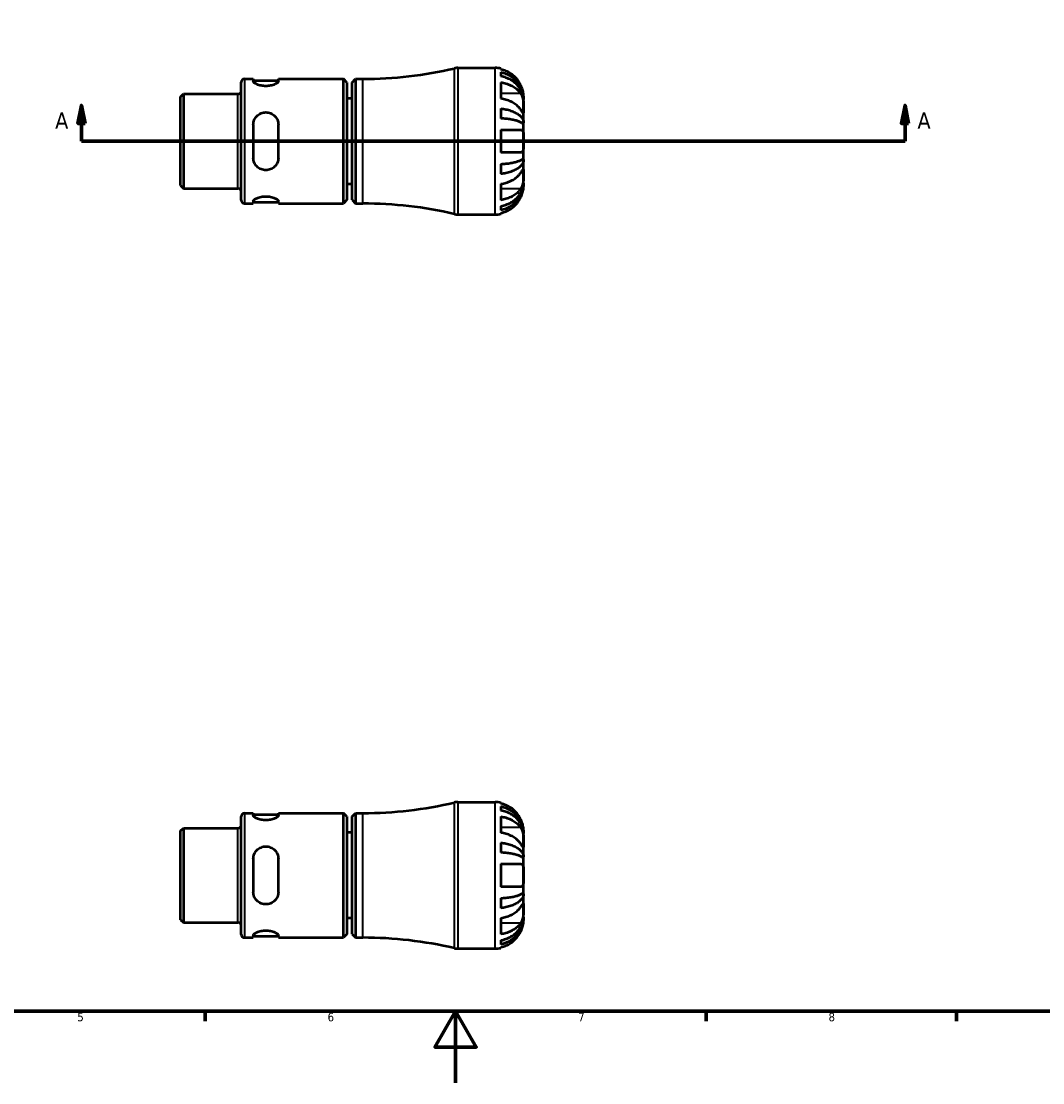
# Model space of a CAD drawing. Header units: millimetres. Extents: x -48 to 904, y -21 to 594.
# Tile 3 of 6: x 299 to 585, y 0 to 297. Entities that reach past the tile are written whole.
import ezdxf

# ---------------------------------------------------------------- set-up
doc = ezdxf.new("R2010")
doc.units = ezdxf.units.MM
for name, color, linetype, lineweight in [('Border (ANSI)', 7, 'Continuous', 70), ('Section Line (ANSI)', 7, 'Continuous', 70), ('Visible (ANSI)', 7, 'Continuous', 50), ('Visible Narrow (ANSI)', 7, 'Continuous', 35)]:
    doc.layers.add(name, color=color, linetype=linetype, lineweight=lineweight)
doc.styles.add('Label Text (ANSI)', font='tahoma.ttf')
doc.styles.add('Note Text (ANSI)', font='tahoma.ttf')

# ---------------------------------------------------------------- blocks, each defined once
blk = doc.blocks.new('Borders Default Border')
at = {"layer": 'Border (ANSI)'}
for p, q in [((350.42, 20), (350.42, 17.2)), ((490.58, 20), (490.58, 17.2)), ((560.67, 20), (560.67, 17.2))]:
    blk.add_line(p, q, dxfattribs=at)
at = {"layer": 'Border (ANSI)', "flags": 128}
for points in [[(20, 20), (20, 574), (821, 574), (821, 20), (20, 20)], [(420.5, 0), (420.5, 20), (414.73, 10), (426.27, 10), (420.5, 20)]]:
    blk.add_lwpolyline(points, dxfattribs=at)
at = {"layer": 'Border (ANSI)', "color": 5, "true_color": 0x0000ff, "char_height": 2.4, "attachment_point": 7, "style": 'Note Text (ANSI)'}
for s, insert in [('5', (314.67, 17.15)), ('6', (384.69, 17.15)), ('7', (454.8, 17.2)), ('8', (524.84, 17.15))]:
    blk.add_mtext(s, dxfattribs=dict(at, insert=insert))
blk = doc.blocks.new('2dTransSection0')
at = {"layer": 'Section Line (ANSI)', "linetype": 'Continuous'}
for p, q in [((315.82, 273.43), (314.82, 268.43)), ((315.82, 268.43), (315.82, 273.43)), ((316.82, 268.43), (315.82, 273.43)), ((546.24, 273.43), (545.24, 268.43)), ((546.24, 268.43), (546.24, 273.43)), ((547.24, 268.43), (546.24, 273.43)), ((314.82, 268.43), (316.82, 268.43)), ((315.82, 263.43), (315.82, 268.43)), ((545.24, 268.43), (547.24, 268.43)), ((546.24, 263.43), (546.24, 268.43)), ((315.82, 263.43), (324.76, 263.43)), ((537.31, 263.43), (546.24, 263.43))]:
    blk.add_line(p, q, dxfattribs=at)
at = {"layer": 'Section Line (ANSI)'}
blk.add_line((315.82, 263.43), (546.24, 263.43), dxfattribs=at)
at = {"layer": 'Section Line (ANSI)', "linetype": 'Continuous', "flags": 128}
for points in [[(316.82, 268.43), (315.82, 273.43), (314.82, 268.43), (316.82, 268.43)], [(547.24, 268.43), (546.24, 273.43), (545.24, 268.43), (547.24, 268.43)]]:
    blk.add_lwpolyline(points, dxfattribs=at)
at = {"layer": 'Section Line (ANSI)'}
for points in [[(316.82, 268.43), (315.82, 273.43), (314.82, 268.43), (316.82, 268.43)], [(547.24, 268.43), (546.24, 273.43), (545.24, 268.43), (547.24, 268.43)]]:
    blk.add_solid(points, dxfattribs=at)
at = {"layer": 'Section Line (ANSI)', "char_height": 4.57, "attachment_point": 7, "style": 'Label Text (ANSI)'}
for insert in [(308.46, 266.93), (549.71, 266.93)]:
    blk.add_mtext('A', dxfattribs=dict(at, insert=insert))

msp = doc.modelspace()

# ---------------------------------------------------------------- linework, layer by layer
at = {"layer": 'Visible (ANSI)'}
for p, q in [((421.11, 283.927), (431.532, 283.927)), ((433.132, 283.766), (433.132, 283.512)), ((433.132, 282.739), (433.132, 281.595)), ((360.532, 246.927), (360.532, 279.927)), ((361.457, 280.852), (363.907, 280.852)), ((363.907, 280.852), (363.907, 280.234)), ((363.907, 280.452), (370.907, 280.452)), ((370.907, 280.852), (389.092, 280.852)), ((370.907, 280.234), (370.907, 280.852)), ((389.092, 246.002), (389.092, 280.852)), ((390.092, 279.852), (389.092, 280.852)), ((390.092, 279.852), (390.092, 247.002)), ((391.532, 279.852), (392.532, 280.852)), ((391.532, 247.002), (391.532, 279.852)), ((392.532, 280.852), (392.532, 246.002)), ((392.532, 280.852), (394.532, 280.852)), ((433.132, 279.892), (433.132, 275.367)), ((343.532, 275.855), (344.325, 276.648)), ((344.325, 276.648), (359.607, 276.648)), ((344.325, 276.648), (344.325, 250.207)), ((343.532, 251), (343.532, 275.855)), ((391.532, 275.427), (390.092, 275.427)), ((439.532, 275.123), (439.524, 275.123)), ((439.532, 275.123), (439.532, 275.927)), ((439.532, 274.817), (439.532, 275.123)), ((439.532, 272.266), (439.532, 274.817)), ((433.132, 272.57), (433.132, 269.808)), ((439.532, 268.578), (439.532, 272.266)), ((363.907, 268.027), (363.907, 258.827)), ((370.907, 258.827), (370.907, 268.027)), ((439.532, 268.578), (438.973, 268.578)), ((439.532, 267.839), (439.532, 268.578)), ((439.532, 263.427), (439.532, 267.839)), ((433.132, 266.627), (433.132, 260.227)), ((433.132, 266.627), (438.714, 266.627)), ((439.532, 259.016), (439.532, 263.427)), ((438.714, 260.227), (433.132, 260.227)), ((439.532, 258.277), (439.532, 259.016)), ((433.132, 257.046), (433.132, 254.284)), ((439.532, 258.277), (438.973, 258.277)), ((439.532, 254.589), (439.532, 258.277)), ((439.532, 252.038), (439.532, 254.589)), ((343.532, 251), (344.325, 250.207)), ((344.325, 250.207), (359.607, 250.207)), ((391.532, 251.427), (390.092, 251.427)), ((433.132, 251.488), (433.132, 246.962)), ((439.532, 251.732), (439.524, 251.732)), ((439.532, 251.732), (439.532, 252.038)), ((439.532, 250.927), (439.532, 251.732)), ((363.907, 246.621), (363.907, 246.002)), ((370.907, 246.002), (370.907, 246.621)), ((390.092, 247.002), (389.092, 246.002)), ((391.532, 247.002), (392.532, 246.002)), ((361.457, 246.002), (363.907, 246.002)), ((363.907, 246.402), (370.907, 246.402)), ((370.907, 246.002), (389.092, 246.002)), ((392.532, 246.002), (394.532, 246.002)), ((433.132, 245.26), (433.132, 244.116)), ((421.11, 242.927), (431.532, 242.927)), ((433.132, 243.342), (433.132, 243.089)), ((421.11, 78.529), (431.532, 78.529)), ((433.132, 78.367), (433.132, 78.114)), ((433.132, 77.34), (433.132, 76.196)), ((360.532, 41.529), (360.532, 74.529)), ((361.457, 75.454), (363.907, 75.454)), ((363.907, 75.454), (363.907, 74.836)), ((363.907, 75.054), (370.907, 75.054)), ((370.907, 75.454), (389.092, 75.454)), ((370.907, 74.836), (370.907, 75.454)), ((389.092, 40.604), (389.092, 75.454)), ((390.092, 74.454), (389.092, 75.454)), ((390.092, 74.454), (390.092, 41.604)), ((391.532, 74.454), (392.532, 75.454)), ((391.532, 41.604), (391.532, 74.454)), ((392.532, 75.454), (392.532, 40.604)), ((392.532, 75.454), (394.532, 75.454)), ((433.132, 74.494), (433.132, 69.968)), ((343.532, 70.456), (344.325, 71.249)), ((343.532, 45.602), (343.532, 70.456)), ((344.325, 71.249), (359.607, 71.249)), ((344.325, 71.249), (344.325, 44.808)), ((391.532, 70.029), (390.092, 70.029)), ((439.532, 69.724), (439.524, 69.724)), ((439.532, 69.724), (439.532, 70.529)), ((439.532, 69.418), (439.532, 69.724)), ((439.532, 66.868), (439.532, 69.418)), ((433.132, 67.172), (433.132, 64.41)), ((439.532, 63.179), (439.532, 66.868)), ((363.907, 62.629), (363.907, 53.429)), ((370.907, 53.429), (370.907, 62.629)), ((439.532, 63.179), (438.973, 63.179)), ((439.532, 62.44), (439.532, 63.179)), ((439.532, 58.029), (439.532, 62.44)), ((433.132, 61.229), (433.132, 54.829)), ((433.132, 61.229), (438.714, 61.229)), ((439.532, 53.617), (439.532, 58.029)), ((438.714, 54.829), (433.132, 54.829)), ((439.532, 52.878), (439.532, 53.617)), ((433.132, 51.648), (433.132, 48.886)), ((439.532, 52.878), (438.973, 52.878)), ((439.532, 49.19), (439.532, 52.878)), ((439.532, 46.639), (439.532, 49.19)), ((343.532, 45.602), (344.325, 44.808)), ((344.325, 44.808), (359.607, 44.808)), ((391.532, 46.029), (390.092, 46.029)), ((433.132, 46.089), (433.132, 41.564)), ((439.532, 46.333), (439.524, 46.333)), ((439.532, 46.333), (439.532, 46.639)), ((439.532, 45.529), (439.532, 46.333)), ((390.092, 41.604), (389.092, 40.604)), ((391.532, 41.604), (392.532, 40.604)), ((361.457, 40.604), (363.907, 40.604)), ((363.907, 41.222), (363.907, 40.604)), ((363.907, 41.004), (370.907, 41.004)), ((370.907, 40.604), (370.907, 41.222)), ((370.907, 40.604), (389.092, 40.604)), ((392.532, 40.604), (394.532, 40.604)), ((433.132, 39.861), (433.132, 38.717)), ((421.11, 37.529), (431.532, 37.529)), ((433.132, 37.944), (433.132, 37.69))]:
    msp.add_line(p, q, dxfattribs=at)
for centre, radius, start, end in [((394.532, 393.156), 112.303, 270, 283.19891), ((421.11, 279.827), 4.1, 90, 103.19891), ((431.532, 275.927), 8, 78.46304, 90), ((361.457, 279.927), 0.925, 90, 180), ((359.607, 277.573), 0.925, 270, 0), ((359.607, 249.282), 0.925, 0, 90), ((361.457, 246.927), 0.925, 180, 270), ((394.532, 133.699), 112.303, 76.80109, 90), ((421.11, 247.027), 4.1, 256.80109, 270), ((431.532, 250.927), 8, 270, 281.53696), ((394.532, 187.757), 112.303, 270, 283.19891), ((421.11, 74.429), 4.1, 90, 103.19891), ((431.532, 70.529), 8, 78.46304, 90), ((361.457, 74.529), 0.925, 90, 180), ((359.607, 72.174), 0.925, 270, 0), ((359.607, 43.883), 0.925, 0, 90), ((361.457, 41.529), 0.925, 180, 270), ((394.532, -71.7), 112.303, 76.80109, 90), ((421.11, 41.629), 4.1, 256.80109, 270), ((431.532, 45.529), 8, 270, 281.53696)]:
    msp.add_arc(centre, radius, start, end, dxfattribs=at)
for points, knots in [([(438.714, 279.127), (438.558, 279.452), (438.374, 279.779), (437.867, 280.546), (437.518, 280.968), (436.818, 281.674), (436.403, 282.022), (435.51, 282.624), (435.031, 282.877), (434.136, 283.25), (433.64, 283.407), (433.132, 283.512)], [4.03217579, 4.03217579, 4.03217579, 4.03217579, 4.13513094, 4.13513094, 4.28512034, 4.28512034, 4.43331426, 4.43331426, 4.58150818, 4.58150818, 4.72425651, 4.72425651, 4.72425651, 4.72425651]), ([(433.132, 282.739), (433.645, 282.637), (434.146, 282.484), (435.046, 282.123), (435.525, 281.879), (436.42, 281.3), (436.836, 280.964), (437.534, 280.286), (437.881, 279.883), (438.48, 279.014), (438.731, 278.548), (439.11, 277.661), (439.272, 277.158), (439.483, 276.129), (439.532, 275.604), (439.532, 275.123)], [0.1517731, 0.1517731, 0.1517731, 0.1517731, 0.2959053, 0.2959053, 0.44402, 0.44402, 0.5921347, 0.5921347, 0.7405595, 0.7405595, 0.8889844, 0.8889844, 1.0379976, 1.0379976, 1.1870108, 1.1870108, 1.1870108, 1.1870108]), ([(370.907, 280.234), (370.907, 280.11), (370.814, 279.959), (370.446, 279.641), (370.17, 279.477), (369.547, 279.206), (369.164, 279.079), (368.315, 278.903), (367.848, 278.855), (367.407, 278.855), (366.965, 278.855), (366.499, 278.903), (365.649, 279.079), (365.266, 279.206), (364.643, 279.477), (364.368, 279.641), (363.999, 279.959), (363.907, 280.11), (363.907, 280.234)], [-0.5463393, -0.5463393, -0.5463393, -0.5463393, -0.4056854, -0.4056854, -0.2650316, -0.2650316, -0.1325158, -0.1325158, 0, 0, 0, 0.1325158, 0.1325158, 0.2650316, 0.2650316, 0.4056854, 0.4056854, 0.5463393, 0.5463393, 0.5463393, 0.5463393]), ([(439.532, 274.817), (439.532, 275.245), (439.483, 275.712), (439.272, 276.628), (439.11, 277.076), (438.731, 277.865), (438.48, 278.28), (437.881, 279.053), (437.534, 279.412), (436.836, 280.015), (436.42, 280.314), (435.525, 280.83), (435.046, 281.047), (434.146, 281.368), (433.645, 281.504), (433.132, 281.595)], [3.5727317, 3.5727317, 3.5727317, 3.5727317, 3.721745, 3.721745, 3.8707582, 3.8707582, 4.019183, 4.019183, 4.1676079, 4.1676079, 4.3157226, 4.3157226, 4.4638373, 4.4638373, 4.6079695, 4.6079695, 4.6079695, 4.6079695]), ([(433.132, 279.892), (433.64, 279.818), (434.136, 279.707), (435.031, 279.443), (435.51, 279.264), (436.403, 278.839), (436.818, 278.592), (437.518, 278.093), (437.867, 277.794), (438.374, 277.252), (438.558, 277.021), (438.714, 276.792)], [0.1517835, 0.1517835, 0.1517835, 0.1517835, 0.29453183, 0.29453183, 0.44272575, 0.44272575, 0.59091966, 0.59091966, 0.74090906, 0.74090906, 0.84386421, 0.84386421, 0.84386421, 0.84386421]), ([(439.532, 275.927), (439.532, 275.927), (439.532, 275.953), (439.53, 276.057), (439.528, 276.141), (439.51, 276.433), (439.486, 276.683), (439.393, 277.191), (439.343, 277.416), (439.232, 277.811), (439.181, 277.972), (439.072, 278.288), (439.013, 278.442), (438.877, 278.774), (438.799, 278.952), (438.714, 279.127)], [0, 0, 0, 0, 0.06960453, 0.06960453, 0.14559569, 0.14559569, 0.26884906, 0.26884906, 0.35168426, 0.35168426, 0.40551291, 0.40551291, 0.45571277, 0.45571277, 0.51333093, 0.51333093, 0.51333093, 0.51333093]), ([(438.714, 276.792), (438.782, 276.692), (438.846, 276.585), (438.993, 276.307), (439.07, 276.13), (439.205, 275.755), (439.263, 275.558), (439.377, 275.074), (439.424, 274.783), (439.501, 274.085), (439.518, 273.685), (439.533, 272.92), (439.532, 272.565), (439.532, 272.266)], [-0.51605321, -0.51605321, -0.51605321, -0.51605321, -0.46927389, -0.46927389, -0.40272959, -0.40272959, -0.33754407, -0.33754407, -0.24860938, -0.24860938, -0.12674173, -0.12674173, 0, 0, 0, 0]), ([(438.714, 272.266), (438.558, 272.496), (438.374, 272.727), (437.867, 273.269), (437.518, 273.568), (436.818, 274.067), (436.403, 274.313), (435.51, 274.739), (435.031, 274.918), (434.136, 275.181), (433.64, 275.293), (433.132, 275.367)], [4.03217579, 4.03217579, 4.03217579, 4.03217579, 4.13513094, 4.13513094, 4.28512034, 4.28512034, 4.43331426, 4.43331426, 4.58150818, 4.58150818, 4.72425651, 4.72425651, 4.72425651, 4.72425651]), ([(363.907, 268.027), (363.907, 268.48), (363.999, 268.956), (364.368, 269.827), (364.643, 270.222), (365.266, 270.828), (365.649, 271.089), (366.499, 271.439), (366.965, 271.527), (367.848, 271.527), (368.315, 271.439), (369.164, 271.089), (369.547, 270.828), (370.17, 270.222), (370.446, 269.827), (370.814, 268.956), (370.907, 268.48), (370.907, 268.027)], [0.5322817, 0.5322817, 0.5322817, 0.5322817, 0.6729355, 0.6729355, 0.8135894, 0.8135894, 0.9461052, 0.9461052, 1.078621, 1.078621, 1.2111368, 1.2111368, 1.3436526, 1.3436526, 1.4843064, 1.4843064, 1.6249602, 1.6249602, 1.6249602, 1.6249602]), ([(433.132, 272.57), (433.645, 272.517), (434.146, 272.437), (435.046, 272.248), (435.525, 272.12), (436.42, 271.816), (436.836, 271.64), (437.534, 271.285), (437.881, 271.073), (438.48, 270.618), (438.731, 270.374), (439.11, 269.909), (439.272, 269.645), (439.483, 269.105), (439.532, 268.83), (439.532, 268.578)], [0.1517731, 0.1517731, 0.1517731, 0.1517731, 0.2959053, 0.2959053, 0.44402, 0.44402, 0.5921347, 0.5921347, 0.7405595, 0.7405595, 0.8889844, 0.8889844, 1.0379976, 1.0379976, 1.1870108, 1.1870108, 1.1870108, 1.1870108]), ([(439.532, 272.266), (439.532, 272.119), (439.532, 271.986), (439.531, 271.746), (439.529, 271.642), (439.519, 271.431), (439.505, 271.356), (439.443, 271.316), (439.398, 271.343), (439.285, 271.464), (439.229, 271.535), (439.099, 271.711), (439.025, 271.815), (438.872, 272.034), (438.796, 272.146), (438.714, 272.266)], [0, 0, 0, 0, 0.0626039, 0.0626039, 0.12946018, 0.12946018, 0.23227607, 0.23227607, 0.32766079, 0.32766079, 0.39439512, 0.39439512, 0.45981717, 0.45981717, 0.51643089, 0.51643089, 0.51643089, 0.51643089]), ([(439.532, 267.839), (439.532, 267.963), (439.483, 268.099), (439.272, 268.365), (439.11, 268.495), (438.731, 268.725), (438.48, 268.845), (437.881, 269.07), (437.534, 269.174), (436.836, 269.349), (436.42, 269.436), (435.525, 269.586), (435.046, 269.649), (434.146, 269.743), (433.645, 269.782), (433.132, 269.808)], [3.5727317, 3.5727317, 3.5727317, 3.5727317, 3.721745, 3.721745, 3.8707582, 3.8707582, 4.019183, 4.019183, 4.1676079, 4.1676079, 4.3157226, 4.3157226, 4.4638373, 4.4638373, 4.6079695, 4.6079695, 4.6079695, 4.6079695]), ([(438.714, 266.627), (438.78, 266.627), (438.842, 266.619), (438.988, 266.574), (439.067, 266.527), (439.205, 266.391), (439.263, 266.303), (439.377, 266.051), (439.424, 265.872), (439.501, 265.373), (439.518, 265.032), (439.533, 264.268), (439.532, 263.85), (439.532, 263.427)], [-0.5159245, -0.5159245, -0.5159245, -0.5159245, -0.47074715, -0.47074715, -0.40311077, -0.40311077, -0.33740557, -0.33740557, -0.24866964, -0.24866964, -0.12673966, -0.12673966, 0, 0, 0, 0]), ([(439.532, 263.427), (439.532, 263.023), (439.533, 262.623), (439.521, 261.927), (439.509, 261.629), (439.451, 261.117), (439.407, 260.904), (439.296, 260.612), (439.24, 260.514), (439.11, 260.362), (439.036, 260.308), (438.881, 260.242), (438.8, 260.227), (438.714, 260.227)], [-2.21111993, -2.21111993, -2.21111993, -2.21111993, -2.0898399, -2.0898399, -1.98614814, -1.98614814, -1.88775858, -1.88775858, -1.81973063, -1.81973063, -1.75376732, -1.75376732, -1.69399568, -1.69399568, -1.69399568, -1.69399568]), ([(370.907, 258.827), (370.907, 258.375), (370.814, 257.899), (370.446, 257.028), (370.17, 256.633), (369.547, 256.026), (369.164, 255.766), (368.315, 255.416), (367.848, 255.327), (367.407, 255.327), (366.965, 255.327), (366.499, 255.416), (365.649, 255.766), (365.266, 256.026), (364.643, 256.633), (364.368, 257.028), (363.999, 257.899), (363.907, 258.375), (363.907, 258.827)], [-0.5463393, -0.5463393, -0.5463393, -0.5463393, -0.4056854, -0.4056854, -0.2650316, -0.2650316, -0.1325158, -0.1325158, 0, 0, 0, 0.1325158, 0.1325158, 0.2650316, 0.2650316, 0.4056854, 0.4056854, 0.5463393, 0.5463393, 0.5463393, 0.5463393]), ([(433.132, 257.046), (433.645, 257.073), (434.146, 257.112), (435.046, 257.206), (435.525, 257.269), (436.42, 257.418), (436.836, 257.505), (437.534, 257.68), (437.881, 257.785), (438.48, 258.01), (438.731, 258.13), (439.11, 258.359), (439.272, 258.49), (439.483, 258.756), (439.532, 258.891), (439.532, 259.016)], [0.1517731, 0.1517731, 0.1517731, 0.1517731, 0.2959053, 0.2959053, 0.44402, 0.44402, 0.5921347, 0.5921347, 0.7405595, 0.7405595, 0.8889844, 0.8889844, 1.0379976, 1.0379976, 1.1870108, 1.1870108, 1.1870108, 1.1870108]), ([(439.532, 258.277), (439.532, 258.025), (439.483, 257.749), (439.272, 257.21), (439.11, 256.946), (438.731, 256.481), (438.48, 256.237), (437.881, 255.781), (437.534, 255.57), (436.836, 255.215), (436.42, 255.039), (435.525, 254.735), (435.046, 254.607), (434.146, 254.418), (433.645, 254.338), (433.132, 254.284)], [3.5727317, 3.5727317, 3.5727317, 3.5727317, 3.721745, 3.721745, 3.8707582, 3.8707582, 4.019183, 4.019183, 4.1676079, 4.1676079, 4.3157226, 4.3157226, 4.4638373, 4.4638373, 4.6079695, 4.6079695, 4.6079695, 4.6079695]), ([(438.714, 254.589), (438.782, 254.688), (438.846, 254.782), (438.993, 254.994), (439.07, 255.104), (439.205, 255.289), (439.263, 255.363), (439.377, 255.492), (439.424, 255.529), (439.501, 255.52), (439.518, 255.439), (439.533, 255.124), (439.532, 254.887), (439.532, 254.589)], [-0.51605321, -0.51605321, -0.51605321, -0.51605321, -0.46927389, -0.46927389, -0.40272959, -0.40272959, -0.33754407, -0.33754407, -0.24860938, -0.24860938, -0.12674173, -0.12674173, 0, 0, 0, 0]), ([(433.132, 251.488), (433.64, 251.562), (434.136, 251.673), (435.031, 251.937), (435.51, 252.116), (436.403, 252.541), (436.818, 252.788), (437.518, 253.287), (437.867, 253.586), (438.374, 254.128), (438.558, 254.359), (438.714, 254.589)], [0.1517835, 0.1517835, 0.1517835, 0.1517835, 0.29453183, 0.29453183, 0.44272575, 0.44272575, 0.59091966, 0.59091966, 0.74090906, 0.74090906, 0.84386421, 0.84386421, 0.84386421, 0.84386421]), ([(439.532, 254.589), (439.532, 254.441), (439.532, 254.279), (439.531, 253.921), (439.529, 253.723), (439.519, 253.199), (439.505, 252.864), (439.443, 252.208), (439.398, 251.894), (439.285, 251.38), (439.229, 251.177), (439.099, 250.796), (439.025, 250.619), (438.872, 250.314), (438.796, 250.183), (438.714, 250.063)], [0, 0, 0, 0, 0.0626039, 0.0626039, 0.12946018, 0.12946018, 0.23227607, 0.23227607, 0.32766079, 0.32766079, 0.39439512, 0.39439512, 0.45981717, 0.45981717, 0.51643089, 0.51643089, 0.51643089, 0.51643089]), ([(433.132, 245.26), (433.645, 245.35), (434.146, 245.487), (435.046, 245.808), (435.525, 246.025), (436.42, 246.541), (436.836, 246.84), (437.534, 247.443), (437.881, 247.802), (438.48, 248.575), (438.731, 248.989), (439.11, 249.779), (439.272, 250.227), (439.483, 251.142), (439.532, 251.61), (439.532, 252.038)], [0.1517731, 0.1517731, 0.1517731, 0.1517731, 0.2959053, 0.2959053, 0.44402, 0.44402, 0.5921347, 0.5921347, 0.7405595, 0.7405595, 0.8889844, 0.8889844, 1.0379976, 1.0379976, 1.1870108, 1.1870108, 1.1870108, 1.1870108]), ([(439.532, 251.732), (439.532, 251.251), (439.483, 250.726), (439.272, 249.697), (439.11, 249.193), (438.731, 248.306), (438.48, 247.841), (437.881, 246.972), (437.534, 246.568), (436.836, 245.891), (436.42, 245.555), (435.525, 244.975), (435.046, 244.732), (434.146, 244.371), (433.645, 244.218), (433.132, 244.116)], [3.5727317, 3.5727317, 3.5727317, 3.5727317, 3.721745, 3.721745, 3.8707582, 3.8707582, 4.019183, 4.019183, 4.1676079, 4.1676079, 4.3157226, 4.3157226, 4.4638373, 4.4638373, 4.6079695, 4.6079695, 4.6079695, 4.6079695]), ([(438.714, 250.063), (438.558, 249.834), (438.374, 249.603), (437.867, 249.06), (437.518, 248.761), (436.818, 248.263), (436.403, 248.016), (435.51, 247.591), (435.031, 247.412), (434.136, 247.148), (433.64, 247.037), (433.132, 246.962)], [4.03217579, 4.03217579, 4.03217579, 4.03217579, 4.13513094, 4.13513094, 4.28512034, 4.28512034, 4.43331426, 4.43331426, 4.58150818, 4.58150818, 4.72425651, 4.72425651, 4.72425651, 4.72425651]), ([(438.714, 247.727), (438.78, 247.863), (438.842, 248.001), (438.988, 248.346), (439.067, 248.552), (439.205, 248.954), (439.263, 249.146), (439.377, 249.581), (439.424, 249.813), (439.501, 250.3), (439.518, 250.526), (439.533, 250.844), (439.532, 250.927), (439.532, 250.927)], [-0.5159245, -0.5159245, -0.5159245, -0.5159245, -0.47074715, -0.47074715, -0.40311077, -0.40311077, -0.33740557, -0.33740557, -0.24866964, -0.24866964, -0.12673966, -0.12673966, 0, 0, 0, 0]), ([(363.907, 246.621), (363.907, 246.744), (363.999, 246.896), (364.368, 247.213), (364.643, 247.378), (365.266, 247.649), (365.649, 247.776), (366.499, 247.952), (366.965, 247.999), (367.848, 247.999), (368.315, 247.952), (369.164, 247.776), (369.547, 247.649), (370.17, 247.378), (370.446, 247.213), (370.814, 246.896), (370.907, 246.744), (370.907, 246.621)], [0.5322817, 0.5322817, 0.5322817, 0.5322817, 0.6729355, 0.6729355, 0.8135894, 0.8135894, 0.9461052, 0.9461052, 1.078621, 1.078621, 1.2111368, 1.2111368, 1.3436526, 1.3436526, 1.4843064, 1.4843064, 1.6249602, 1.6249602, 1.6249602, 1.6249602]), ([(433.132, 243.342), (433.64, 243.447), (434.136, 243.605), (435.031, 243.978), (435.51, 244.231), (436.403, 244.832), (436.818, 245.181), (437.518, 245.887), (437.867, 246.309), (438.374, 247.076), (438.558, 247.403), (438.714, 247.727)], [0.1517835, 0.1517835, 0.1517835, 0.1517835, 0.29453183, 0.29453183, 0.44272575, 0.44272575, 0.59091966, 0.59091966, 0.74090906, 0.74090906, 0.84386421, 0.84386421, 0.84386421, 0.84386421]), ([(438.714, 73.729), (438.558, 74.053), (438.374, 74.38), (437.867, 75.147), (437.518, 75.57), (436.818, 76.275), (436.403, 76.624), (435.51, 77.225), (435.031, 77.478), (434.136, 77.851), (433.64, 78.009), (433.132, 78.114)], [4.03217579, 4.03217579, 4.03217579, 4.03217579, 4.13513094, 4.13513094, 4.28512034, 4.28512034, 4.43331426, 4.43331426, 4.58150818, 4.58150818, 4.72425651, 4.72425651, 4.72425651, 4.72425651]), ([(433.132, 77.34), (433.645, 77.239), (434.146, 77.086), (435.046, 76.724), (435.525, 76.481), (436.42, 75.901), (436.836, 75.565), (437.534, 74.888), (437.881, 74.484), (438.48, 73.615), (438.731, 73.15), (439.11, 72.263), (439.272, 71.759), (439.483, 70.731), (439.532, 70.205), (439.532, 69.724)], [0.1517731, 0.1517731, 0.1517731, 0.1517731, 0.2959053, 0.2959053, 0.44402, 0.44402, 0.5921347, 0.5921347, 0.7405595, 0.7405595, 0.8889844, 0.8889844, 1.0379976, 1.0379976, 1.1870108, 1.1870108, 1.1870108, 1.1870108]), ([(370.907, 74.836), (370.907, 74.712), (370.814, 74.56), (370.446, 74.243), (370.17, 74.078), (369.547, 73.807), (369.164, 73.68), (368.315, 73.504), (367.848, 73.457), (367.407, 73.457), (366.965, 73.457), (366.499, 73.504), (365.649, 73.68), (365.266, 73.807), (364.643, 74.078), (364.368, 74.243), (363.999, 74.56), (363.907, 74.712), (363.907, 74.836)], [-0.5463393, -0.5463393, -0.5463393, -0.5463393, -0.4056854, -0.4056854, -0.2650316, -0.2650316, -0.1325158, -0.1325158, 0, 0, 0, 0.1325158, 0.1325158, 0.2650316, 0.2650316, 0.4056854, 0.4056854, 0.5463393, 0.5463393, 0.5463393, 0.5463393]), ([(439.532, 69.418), (439.532, 69.846), (439.483, 70.314), (439.272, 71.229), (439.11, 71.677), (438.731, 72.467), (438.48, 72.881), (437.881, 73.654), (437.534, 74.014), (436.836, 74.616), (436.42, 74.915), (435.525, 75.431), (435.046, 75.648), (434.146, 75.97), (433.645, 76.106), (433.132, 76.196)], [3.5727317, 3.5727317, 3.5727317, 3.5727317, 3.721745, 3.721745, 3.8707582, 3.8707582, 4.019183, 4.019183, 4.1676079, 4.1676079, 4.3157226, 4.3157226, 4.4638373, 4.4638373, 4.6079695, 4.6079695, 4.6079695, 4.6079695]), ([(433.132, 74.494), (433.64, 74.42), (434.136, 74.308), (435.031, 74.044), (435.51, 73.866), (436.403, 73.44), (436.818, 73.194), (437.518, 72.695), (437.867, 72.396), (438.374, 71.854), (438.558, 71.622), (438.714, 71.393)], [0.1517835, 0.1517835, 0.1517835, 0.1517835, 0.29453183, 0.29453183, 0.44272575, 0.44272575, 0.59091966, 0.59091966, 0.74090906, 0.74090906, 0.84386421, 0.84386421, 0.84386421, 0.84386421]), ([(439.532, 70.529), (439.532, 70.529), (439.533, 70.605), (439.521, 70.881), (439.509, 71.059), (439.451, 71.491), (439.407, 71.735), (439.296, 72.192), (439.24, 72.389), (439.11, 72.787), (439.036, 72.987), (438.881, 73.369), (438.8, 73.55), (438.714, 73.729)], [-2.21111993, -2.21111993, -2.21111993, -2.21111993, -2.0898399, -2.0898399, -1.98614814, -1.98614814, -1.88775858, -1.88775858, -1.81973063, -1.81973063, -1.75376732, -1.75376732, -1.69399568, -1.69399568, -1.69399568, -1.69399568]), ([(438.714, 71.393), (438.782, 71.294), (438.846, 71.186), (438.993, 70.909), (439.07, 70.732), (439.205, 70.356), (439.263, 70.16), (439.377, 69.675), (439.424, 69.385), (439.501, 68.686), (439.518, 68.286), (439.533, 67.521), (439.532, 67.166), (439.532, 66.868)], [-0.51605321, -0.51605321, -0.51605321, -0.51605321, -0.46927389, -0.46927389, -0.40272959, -0.40272959, -0.33754407, -0.33754407, -0.24860938, -0.24860938, -0.12674173, -0.12674173, 0, 0, 0, 0]), ([(438.714, 66.868), (438.558, 67.097), (438.374, 67.328), (437.867, 67.87), (437.518, 68.169), (436.818, 68.668), (436.403, 68.915), (435.51, 69.34), (435.031, 69.519), (434.136, 69.783), (433.64, 69.894), (433.132, 69.968)], [4.03217579, 4.03217579, 4.03217579, 4.03217579, 4.13513094, 4.13513094, 4.28512034, 4.28512034, 4.43331426, 4.43331426, 4.58150818, 4.58150818, 4.72425651, 4.72425651, 4.72425651, 4.72425651]), ([(363.907, 62.629), (363.907, 63.081), (363.999, 63.557), (364.368, 64.428), (364.643, 64.823), (365.266, 65.43), (365.649, 65.69), (366.499, 66.04), (366.965, 66.129), (367.848, 66.129), (368.315, 66.04), (369.164, 65.69), (369.547, 65.43), (370.17, 64.823), (370.446, 64.428), (370.814, 63.557), (370.907, 63.081), (370.907, 62.629)], [0.5322817, 0.5322817, 0.5322817, 0.5322817, 0.6729355, 0.6729355, 0.8135894, 0.8135894, 0.9461052, 0.9461052, 1.078621, 1.078621, 1.2111368, 1.2111368, 1.3436526, 1.3436526, 1.4843064, 1.4843064, 1.6249602, 1.6249602, 1.6249602, 1.6249602]), ([(433.132, 67.172), (433.645, 67.119), (434.146, 67.038), (435.046, 66.849), (435.525, 66.721), (436.42, 66.417), (436.836, 66.241), (437.534, 65.886), (437.881, 65.675), (438.48, 65.219), (438.731, 64.975), (439.11, 64.51), (439.272, 64.246), (439.483, 63.707), (439.532, 63.432), (439.532, 63.179)], [0.1517731, 0.1517731, 0.1517731, 0.1517731, 0.2959053, 0.2959053, 0.44402, 0.44402, 0.5921347, 0.5921347, 0.7405595, 0.7405595, 0.8889844, 0.8889844, 1.0379976, 1.0379976, 1.1870108, 1.1870108, 1.1870108, 1.1870108]), ([(439.532, 66.868), (439.532, 66.72), (439.532, 66.587), (439.531, 66.347), (439.529, 66.243), (439.519, 66.033), (439.505, 65.958), (439.443, 65.917), (439.398, 65.944), (439.285, 66.065), (439.229, 66.136), (439.099, 66.312), (439.025, 66.416), (438.872, 66.636), (438.796, 66.748), (438.714, 66.868)], [0, 0, 0, 0, 0.0626039, 0.0626039, 0.12946018, 0.12946018, 0.23227607, 0.23227607, 0.32766079, 0.32766079, 0.39439512, 0.39439512, 0.45981717, 0.45981717, 0.51643089, 0.51643089, 0.51643089, 0.51643089]), ([(439.532, 62.44), (439.532, 62.565), (439.483, 62.701), (439.272, 62.967), (439.11, 63.097), (438.731, 63.326), (438.48, 63.447), (437.881, 63.671), (437.534, 63.776), (436.836, 63.951), (436.42, 64.038), (435.525, 64.188), (435.046, 64.251), (434.146, 64.344), (433.645, 64.384), (433.132, 64.41)], [3.5727317, 3.5727317, 3.5727317, 3.5727317, 3.721745, 3.721745, 3.8707582, 3.8707582, 4.019183, 4.019183, 4.1676079, 4.1676079, 4.3157226, 4.3157226, 4.4638373, 4.4638373, 4.6079695, 4.6079695, 4.6079695, 4.6079695]), ([(438.714, 61.229), (438.78, 61.229), (438.842, 61.22), (438.988, 61.175), (439.067, 61.128), (439.205, 60.992), (439.263, 60.905), (439.377, 60.653), (439.424, 60.474), (439.501, 59.974), (439.518, 59.634), (439.533, 58.869), (439.532, 58.451), (439.532, 58.029)], [-0.5159245, -0.5159245, -0.5159245, -0.5159245, -0.47074715, -0.47074715, -0.40311077, -0.40311077, -0.33740557, -0.33740557, -0.24866964, -0.24866964, -0.12673966, -0.12673966, 0, 0, 0, 0]), ([(439.532, 58.029), (439.532, 57.625), (439.533, 57.224), (439.521, 56.528), (439.509, 56.231), (439.451, 55.719), (439.407, 55.505), (439.296, 55.213), (439.24, 55.115), (439.11, 54.963), (439.036, 54.909), (438.881, 54.844), (438.8, 54.829), (438.714, 54.829)], [-2.21111993, -2.21111993, -2.21111993, -2.21111993, -2.0898399, -2.0898399, -1.98614814, -1.98614814, -1.88775858, -1.88775858, -1.81973063, -1.81973063, -1.75376732, -1.75376732, -1.69399568, -1.69399568, -1.69399568, -1.69399568]), ([(433.132, 51.648), (433.645, 51.674), (434.146, 51.714), (435.046, 51.807), (435.525, 51.87), (436.42, 52.02), (436.836, 52.107), (437.534, 52.282), (437.881, 52.386), (438.48, 52.611), (438.731, 52.731), (439.11, 52.961), (439.272, 53.091), (439.483, 53.357), (439.532, 53.493), (439.532, 53.617)], [0.1517731, 0.1517731, 0.1517731, 0.1517731, 0.2959053, 0.2959053, 0.44402, 0.44402, 0.5921347, 0.5921347, 0.7405595, 0.7405595, 0.8889844, 0.8889844, 1.0379976, 1.0379976, 1.1870108, 1.1870108, 1.1870108, 1.1870108]), ([(370.907, 53.429), (370.907, 52.977), (370.814, 52.5), (370.446, 51.629), (370.17, 51.234), (369.547, 50.628), (369.164, 50.367), (368.315, 50.018), (367.848, 49.929), (367.407, 49.929), (366.965, 49.929), (366.499, 50.018), (365.649, 50.367), (365.266, 50.628), (364.643, 51.234), (364.368, 51.629), (363.999, 52.5), (363.907, 52.977), (363.907, 53.429)], [-0.5463393, -0.5463393, -0.5463393, -0.5463393, -0.4056854, -0.4056854, -0.2650316, -0.2650316, -0.1325158, -0.1325158, 0, 0, 0, 0.1325158, 0.1325158, 0.2650316, 0.2650316, 0.4056854, 0.4056854, 0.5463393, 0.5463393, 0.5463393, 0.5463393]), ([(439.532, 52.878), (439.532, 52.626), (439.483, 52.351), (439.272, 51.811), (439.11, 51.547), (438.731, 51.082), (438.48, 50.838), (437.881, 50.383), (437.534, 50.171), (436.836, 49.816), (436.42, 49.64), (435.525, 49.336), (435.046, 49.209), (434.146, 49.019), (433.645, 48.939), (433.132, 48.886)], [3.5727317, 3.5727317, 3.5727317, 3.5727317, 3.721745, 3.721745, 3.8707582, 3.8707582, 4.019183, 4.019183, 4.1676079, 4.1676079, 4.3157226, 4.3157226, 4.4638373, 4.4638373, 4.6079695, 4.6079695, 4.6079695, 4.6079695]), ([(433.132, 46.089), (433.64, 46.164), (434.136, 46.275), (435.031, 46.539), (435.51, 46.717), (436.403, 47.143), (436.818, 47.389), (437.518, 47.888), (437.867, 48.187), (438.374, 48.729), (438.558, 48.961), (438.714, 49.19)], [0.1517835, 0.1517835, 0.1517835, 0.1517835, 0.29453183, 0.29453183, 0.44272575, 0.44272575, 0.59091966, 0.59091966, 0.74090906, 0.74090906, 0.84386421, 0.84386421, 0.84386421, 0.84386421]), ([(438.714, 49.19), (438.782, 49.289), (438.846, 49.383), (438.993, 49.595), (439.07, 49.706), (439.205, 49.89), (439.263, 49.965), (439.377, 50.094), (439.424, 50.131), (439.501, 50.122), (439.518, 50.04), (439.533, 49.725), (439.532, 49.489), (439.532, 49.19)], [-0.51605321, -0.51605321, -0.51605321, -0.51605321, -0.46927389, -0.46927389, -0.40272959, -0.40272959, -0.33754407, -0.33754407, -0.24860938, -0.24860938, -0.12674173, -0.12674173, 0, 0, 0, 0]), ([(439.532, 49.19), (439.532, 49.042), (439.532, 48.881), (439.531, 48.522), (439.529, 48.325), (439.519, 47.8), (439.505, 47.465), (439.443, 46.809), (439.398, 46.496), (439.285, 45.982), (439.229, 45.779), (439.099, 45.397), (439.025, 45.221), (438.872, 44.915), (438.796, 44.784), (438.714, 44.664)], [0, 0, 0, 0, 0.0626039, 0.0626039, 0.12946018, 0.12946018, 0.23227607, 0.23227607, 0.32766079, 0.32766079, 0.39439512, 0.39439512, 0.45981717, 0.45981717, 0.51643089, 0.51643089, 0.51643089, 0.51643089]), ([(433.132, 39.861), (433.645, 39.952), (434.146, 40.088), (435.046, 40.41), (435.525, 40.626), (436.42, 41.142), (436.836, 41.441), (437.534, 42.044), (437.881, 42.403), (438.48, 43.177), (438.731, 43.591), (439.11, 44.38), (439.272, 44.828), (439.483, 45.744), (439.532, 46.211), (439.532, 46.639)], [0.1517731, 0.1517731, 0.1517731, 0.1517731, 0.2959053, 0.2959053, 0.44402, 0.44402, 0.5921347, 0.5921347, 0.7405595, 0.7405595, 0.8889844, 0.8889844, 1.0379976, 1.0379976, 1.1870108, 1.1870108, 1.1870108, 1.1870108]), ([(439.532, 46.333), (439.532, 45.852), (439.483, 45.327), (439.272, 44.298), (439.11, 43.795), (438.731, 42.908), (438.48, 42.442), (437.881, 41.573), (437.534, 41.17), (436.836, 40.493), (436.42, 40.156), (435.525, 39.577), (435.046, 39.333), (434.146, 38.972), (433.645, 38.819), (433.132, 38.717)], [3.5727317, 3.5727317, 3.5727317, 3.5727317, 3.721745, 3.721745, 3.8707582, 3.8707582, 4.019183, 4.019183, 4.1676079, 4.1676079, 4.3157226, 4.3157226, 4.4638373, 4.4638373, 4.6079695, 4.6079695, 4.6079695, 4.6079695]), ([(438.714, 44.664), (438.558, 44.435), (438.374, 44.204), (437.867, 43.662), (437.518, 43.363), (436.818, 42.864), (436.403, 42.617), (435.51, 42.192), (435.031, 42.013), (434.136, 41.749), (433.64, 41.638), (433.132, 41.564)], [4.03217579, 4.03217579, 4.03217579, 4.03217579, 4.13513094, 4.13513094, 4.28512034, 4.28512034, 4.43331426, 4.43331426, 4.58150818, 4.58150818, 4.72425651, 4.72425651, 4.72425651, 4.72425651]), ([(438.714, 42.329), (438.78, 42.465), (438.842, 42.602), (438.988, 42.947), (439.067, 43.154), (439.205, 43.555), (439.263, 43.748), (439.377, 44.183), (439.424, 44.414), (439.501, 44.901), (439.518, 45.127), (439.533, 45.445), (439.532, 45.529), (439.532, 45.529)], [-0.5159245, -0.5159245, -0.5159245, -0.5159245, -0.47074715, -0.47074715, -0.40311077, -0.40311077, -0.33740557, -0.33740557, -0.24866964, -0.24866964, -0.12673966, -0.12673966, 0, 0, 0, 0]), ([(363.907, 41.222), (363.907, 41.346), (363.999, 41.498), (364.368, 41.815), (364.643, 41.979), (365.266, 42.25), (365.649, 42.377), (366.499, 42.553), (366.965, 42.601), (367.848, 42.601), (368.315, 42.553), (369.164, 42.377), (369.547, 42.25), (370.17, 41.979), (370.446, 41.815), (370.814, 41.498), (370.907, 41.346), (370.907, 41.222)], [0.5322817, 0.5322817, 0.5322817, 0.5322817, 0.6729355, 0.6729355, 0.8135894, 0.8135894, 0.9461052, 0.9461052, 1.078621, 1.078621, 1.2111368, 1.2111368, 1.3436526, 1.3436526, 1.4843064, 1.4843064, 1.6249602, 1.6249602, 1.6249602, 1.6249602]), ([(433.132, 37.944), (433.64, 38.049), (434.136, 38.206), (435.031, 38.579), (435.51, 38.832), (436.403, 39.434), (436.818, 39.782), (437.518, 40.488), (437.867, 40.911), (438.374, 41.678), (438.558, 42.004), (438.714, 42.329)], [0.1517835, 0.1517835, 0.1517835, 0.1517835, 0.29453183, 0.29453183, 0.44272575, 0.44272575, 0.59091966, 0.59091966, 0.74090906, 0.74090906, 0.84386421, 0.84386421, 0.84386421, 0.84386421])]:
    msp.add_open_spline(points, degree=3, knots=knots, dxfattribs=at)
at = {"layer": 'Visible Narrow (ANSI)'}
for p, q in [((420.174, 243.287), (420.174, 283.568)), ((421.11, 283.675), (421.11, 243.18)), ((431.532, 243.18), (431.532, 283.675)), ((361.457, 280.638), (361.457, 246.217)), ((394.532, 246.217), (394.532, 280.638)), ((359.607, 250.37), (359.607, 276.485)), ((438.435, 276.792), (433.411, 276.792)), ((438.435, 250.063), (433.411, 250.063)), ((420.174, 37.888), (420.174, 78.169)), ((421.11, 78.276), (421.11, 37.781)), ((431.532, 37.781), (431.532, 78.276)), ((361.457, 75.239), (361.457, 40.818)), ((394.532, 40.818), (394.532, 75.239)), ((438.435, 71.393), (433.411, 71.393)), ((359.607, 44.971), (359.607, 71.087)), ((438.435, 44.664), (433.411, 44.664))]:
    msp.add_line(p, q, dxfattribs=at)

# ---------------------------------------------------------------- block references
msp.add_blockref('Borders Default Border', (0, 0))
at = {"layer": 'Section Line (ANSI)'}
msp.add_blockref('2dTransSection0', (0, 0), dxfattribs=at)

doc.saveas('drawing.dxf')
